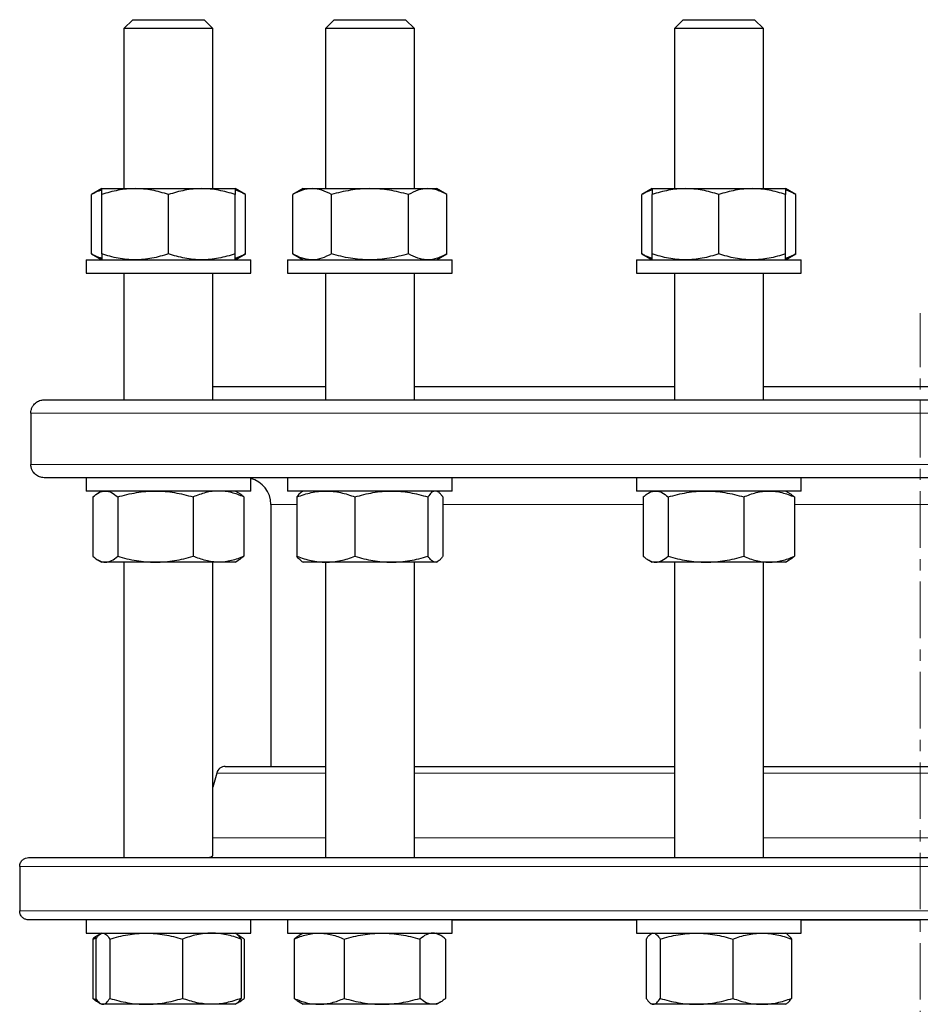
# Model space of a CAD drawing. Header units: millimetres. Extents: x 162 to 1075, y 75 to 934.
# Tile 2 of 9: x 178 to 381, y 213 to 435. Entities that reach past the tile are written whole.
import ezdxf

# ---------------------------------------------------------------- set-up
doc = ezdxf.new("R2010")
doc.units = ezdxf.units.MM
doc.linetypes.add('CENTERX2', pattern=[20.32, 12.7, -2.54, 2.54, -2.54])
doc.layers.add('FORMAT', color=7, linetype='Continuous')

msp = doc.modelspace()

# ---------------------------------------------------------------- linework, layer by layer
at = {"color": 7, "linetype": 'Continuous', "lineweight": 25}
for p, q in [((203.81, 434.83), (201.81, 432.83)), ((203.81, 434.83), (219.81, 434.83)), ((221.81, 432.83), (219.81, 434.83)), ((249.11, 434.83), (247.11, 432.83)), ((249.11, 434.83), (249.22, 434.83)), ((249.22, 434.83), (265.11, 434.83)), ((267.11, 432.83), (265.11, 434.83)), ((327.56, 434.83), (325.56, 432.83)), ((327.56, 434.83), (329.39, 434.83)), ((329.39, 434.83), (343.56, 434.83)), ((345.56, 432.83), (343.56, 434.83)), ((201.81, 432.83), (201.81, 396.83)), ((221.81, 432.83), (201.81, 432.83)), ((221.81, 396.83), (221.81, 432.83)), ((247.11, 432.83), (247.11, 396.83)), ((247.24, 432.83), (247.11, 432.83)), ((267.11, 432.83), (247.24, 432.83)), ((267.11, 396.83), (267.11, 432.83)), ((325.56, 432.83), (325.56, 396.83)), ((327.84, 432.83), (325.56, 432.83)), ((345.56, 432.83), (327.84, 432.83)), ((345.56, 396.83), (345.56, 432.83)), ((196.81, 396.83), (194.49, 395.49)), ((196.81, 396.83), (204.31, 396.83)), ((204.31, 396.83), (219.31, 396.83)), ((219.31, 396.83), (226.81, 396.83)), ((229.13, 395.49), (226.81, 396.83)), ((242.11, 396.83), (239.79, 395.49)), ((242.11, 396.83), (244.12, 396.83)), ((244.12, 396.83), (257.11, 396.83)), ((257.11, 396.83), (270.1, 396.83)), ((270.1, 396.83), (272.11, 396.83)), ((274.43, 395.49), (272.11, 396.83)), ((320.56, 396.83), (318.24, 395.49)), ((320.56, 396.83), (328.06, 396.83)), ((328.06, 396.83), (343.06, 396.83)), ((343.06, 396.83), (350.56, 396.83)), ((352.88, 395.49), (350.56, 396.83)), ((194.49, 382.17), (194.49, 395.49)), ((196.81, 382.17), (196.81, 395.49)), ((211.81, 382.17), (211.81, 395.49)), ((226.81, 382.17), (226.81, 395.49)), ((229.13, 382.17), (229.13, 395.49)), ((239.79, 382.17), (239.79, 395.49)), ((248.45, 382.17), (248.45, 395.49)), ((265.77, 382.17), (265.77, 395.49)), ((274.43, 382.17), (274.43, 395.49)), ((318.24, 382.17), (318.24, 395.49)), ((320.56, 382.17), (320.56, 395.49)), ((335.56, 382.17), (335.56, 395.49)), ((350.56, 382.17), (350.56, 395.49)), ((352.88, 382.17), (352.88, 395.49)), ((194.49, 382.17), (196.81, 380.83)), ((226.81, 380.83), (229.13, 382.17)), ((239.79, 382.17), (242.11, 380.83)), ((272.11, 380.83), (274.43, 382.17)), ((318.24, 382.17), (320.56, 380.83)), ((350.56, 380.83), (352.88, 382.17)), ((193.31, 380.83), (193.31, 377.83)), ((193.31, 380.83), (225.08, 380.83)), ((225.08, 380.83), (230.31, 380.83)), ((230.31, 377.83), (230.31, 380.83)), ((238.61, 380.83), (238.61, 377.83)), ((238.61, 380.83), (275.04, 380.83)), ((275.04, 380.83), (275.61, 380.83)), ((275.61, 377.83), (275.61, 380.83)), ((317.06, 380.83), (317.06, 377.83)), ((317.06, 380.83), (354.06, 380.83)), ((354.06, 377.83), (354.06, 380.83)), ((193.31, 377.83), (225.08, 377.83)), ((201.81, 377.83), (201.81, 349.33)), ((221.81, 349.33), (221.81, 377.83)), ((225.08, 377.83), (230.31, 377.83)), ((238.61, 377.83), (275.04, 377.83)), ((247.11, 377.83), (247.11, 349.33)), ((267.11, 349.33), (267.11, 377.83)), ((275.04, 377.83), (275.61, 377.83)), ((317.06, 377.83), (354.06, 377.83)), ((325.56, 377.83), (325.56, 349.33)), ((345.56, 349.33), (345.56, 377.83)), ((221.81, 352.33), (247.11, 352.33)), ((267.11, 352.33), (325.56, 352.33)), ((345.56, 352.33), (416.14, 352.33)), ((183.85, 349.33), (577.85, 349.33)), ((180.87, 346.33), (180.87, 334.83)), ((577.85, 331.83), (183.85, 331.83)), ((193.31, 331.83), (193.31, 328.83)), ((230.31, 328.83), (230.31, 331.83)), ((238.61, 331.83), (238.61, 328.83)), ((275.61, 328.83), (275.61, 331.83)), ((317.06, 331.83), (317.06, 328.83)), ((354.06, 328.83), (354.06, 331.83)), ((230.31, 328.83), (193.31, 328.83)), ((196.81, 328.83), (195.97, 328.34)), ((227.66, 328.34), (226.81, 328.83)), ((275.61, 328.83), (238.61, 328.83)), ((242.11, 328.83), (241.81, 328.66)), ((272.4, 328.66), (272.11, 328.83)), ((354.06, 328.83), (317.06, 328.83)), ((320.56, 328.83), (319.71, 328.34)), ((351.4, 328.34), (350.56, 328.83)), ((194.82, 327.49), (194.82, 314.17)), ((200.4, 327.49), (200.4, 314.17)), ((217.39, 327.49), (217.39, 314.17)), ((228.8, 327.49), (228.8, 314.17)), ((234.85, 325.83), (234.85, 266.89)), ((240.71, 327.49), (240.71, 314.17)), ((253.74, 327.49), (253.74, 314.17)), ((270.14, 327.49), (270.14, 314.17)), ((273.5, 327.49), (273.5, 314.17)), ((318.57, 327.49), (318.57, 314.17)), ((324.15, 327.49), (324.15, 314.17)), ((341.14, 327.49), (341.14, 314.17)), ((352.55, 327.49), (352.55, 314.17)), ((195.97, 313.32), (196.81, 312.83)), ((197.61, 312.83), (196.81, 312.83)), ((208.9, 312.83), (197.61, 312.83)), ((201.81, 312.83), (201.81, 246.39)), ((223.1, 312.83), (208.9, 312.83)), ((221.81, 246.95), (221.81, 312.83)), ((226.81, 312.83), (223.1, 312.83)), ((226.81, 312.83), (227.66, 313.32)), ((241.81, 313), (242.11, 312.83)), ((247.22, 312.83), (242.11, 312.83)), ((247.11, 312.83), (247.11, 246.39)), ((261.94, 312.83), (247.22, 312.83)), ((271.82, 312.83), (261.94, 312.83)), ((267.11, 246.39), (267.11, 312.83)), ((272.11, 312.83), (271.82, 312.83)), ((272.11, 312.83), (272.4, 313)), ((319.71, 313.32), (320.56, 312.83)), ((321.36, 312.83), (320.56, 312.83)), ((332.64, 312.83), (321.36, 312.83)), ((325.56, 312.83), (325.56, 246.39)), ((346.84, 312.83), (332.64, 312.83)), ((345.56, 246.39), (345.56, 312.83)), ((350.56, 312.83), (346.84, 312.83)), ((350.56, 312.83), (351.4, 313.32)), ((224.59, 266.89), (247.11, 266.89)), ((267.11, 266.89), (325.56, 266.89)), ((345.56, 266.89), (416.14, 266.89)), ((222.66, 265.41), (221.81, 262.25)), ((180.35, 246.39), (581.35, 246.39)), ((178.37, 244.39), (178.37, 234.39)), ((581.35, 232.39), (180.35, 232.39)), ((193.31, 232.39), (193.31, 229.39)), ((230.31, 229.39), (230.31, 232.39)), ((238.61, 232.39), (238.61, 229.39)), ((275.61, 229.39), (275.61, 232.39)), ((317.06, 232.39), (317.06, 229.39)), ((354.06, 229.39), (354.06, 232.39)), ((193.31, 229.39), (210.33, 229.39)), ((196.54, 229.24), (195.89, 228.86)), ((196.81, 229.39), (196.56, 229.25)), ((210.33, 229.39), (230.31, 229.39)), ((227.07, 229.25), (226.81, 229.39)), ((227.74, 228.86), (227.07, 229.25)), ((238.61, 229.39), (265.04, 229.39)), ((242.11, 229.39), (241.18, 228.86)), ((265.04, 229.39), (275.61, 229.39)), ((273.03, 228.86), (272.11, 229.39)), ((317.06, 229.39), (350.78, 229.39)), ((320.56, 229.39), (320.3, 229.24)), ((350.81, 229.24), (350.56, 229.39)), ((350.78, 229.39), (354.06, 229.39)), ((194.78, 228.05), (194.78, 214.73)), ((195.49, 228.05), (195.49, 214.73)), ((198.63, 228.05), (198.63, 214.73)), ((214.95, 228.05), (214.95, 214.73)), ((228.13, 228.05), (228.13, 214.73)), ((228.85, 228.05), (228.85, 214.73)), ((240.07, 228.05), (240.07, 214.73)), ((251.3, 228.05), (251.3, 214.73)), ((268.34, 228.05), (268.34, 214.73)), ((274.14, 228.05), (274.14, 214.73)), ((319.24, 228.05), (319.24, 214.73)), ((322.37, 228.05), (322.37, 214.73)), ((338.69, 228.05), (338.69, 214.73)), ((351.88, 228.05), (351.88, 214.73)), ((195.89, 213.93), (196.54, 213.55)), ((196.56, 213.54), (196.81, 213.39)), ((197.06, 213.39), (196.81, 213.39)), ((206.79, 213.39), (197.06, 213.39)), ((221.54, 213.39), (206.79, 213.39)), ((226.81, 213.39), (221.54, 213.39)), ((226.81, 213.39), (227.07, 213.54)), ((227.07, 213.54), (227.74, 213.93)), ((241.18, 213.92), (242.11, 213.39)), ((245.69, 213.39), (242.11, 213.39)), ((259.82, 213.39), (245.69, 213.39)), ((271.24, 213.39), (259.82, 213.39)), ((272.11, 213.39), (271.24, 213.39)), ((272.11, 213.39), (273.03, 213.93)), ((320.3, 213.54), (320.56, 213.39)), ((320.8, 213.39), (320.56, 213.39)), ((330.53, 213.39), (320.8, 213.39)), ((345.28, 213.39), (330.53, 213.39)), ((350.56, 213.39), (345.28, 213.39)), ((350.56, 213.39), (350.81, 213.54))]:
    msp.add_line(p, q, dxfattribs=at)
at = {"color": 8, "linetype": 'Continuous', "lineweight": 18}
for p, q in [((580.83, 346.33), (180.87, 346.33)), ((180.87, 334.83), (580.83, 334.83)), ((240.71, 325.83), (234.85, 325.83)), ((318.57, 325.83), (273.5, 325.83)), ((409.75, 325.83), (352.55, 325.83)), ((247.11, 265.41), (222.66, 265.41)), ((325.56, 265.41), (267.11, 265.41)), ((416.14, 265.41), (345.56, 265.41)), ((221.81, 250.84), (247.11, 250.84)), ((267.11, 250.84), (325.56, 250.84)), ((345.56, 250.84), (416.14, 250.84)), ((583.33, 244.39), (178.37, 244.39)), ((178.37, 234.39), (583.33, 234.39)), ((317.06, 232.33), (275.61, 232.33)), ((380.85, 232.33), (354.06, 232.33))]:
    msp.add_line(p, q, dxfattribs=at)
at = {"color": 7, "linetype": 'Continuous', "lineweight": 25}
for centre, radius, start, end in [((228.85, 325.83), 6, 0, 75.8873), ((224.59, 264.89), 2, 90, 165)]:
    msp.add_arc(centre, radius, start, end, dxfattribs=at)
for points, knots in [([(196.81, 396.52), (196.71, 396.49), (196.38, 396.39), (195.82, 396.17), (195.16, 395.86), (194.71, 395.61), (194.49, 395.49)], [0, 0, 0, 0, 0.132857, 0.421842, 0.710957, 1, 1, 1, 1]), ([(204.31, 396.83), (203.68, 396.83), (203.04, 396.8), (201.77, 396.68), (201.14, 396.58), (199.27, 396.23), (198.04, 395.9), (196.81, 395.49)], [0, 0, 0, 0, 0.25, 0.25, 0.5, 0.5, 1, 1, 1, 1]), ([(196.81, 395.49), (196.81, 395.9), (196.81, 396.24), (196.81, 396.7), (196.81, 396.83), (196.81, 396.83)], [0, 0, 0, 0, 0.5, 0.5, 1, 1, 1, 1]), ([(211.81, 395.49), (210.59, 395.9), (209.35, 396.24), (206.85, 396.7), (205.59, 396.83), (204.31, 396.83)], [0, 0, 0, 0, 0.5, 0.5, 1, 1, 1, 1]), ([(219.31, 396.83), (218.68, 396.83), (218.04, 396.8), (216.77, 396.68), (216.13, 396.58), (214.25, 396.23), (213.03, 395.89), (211.81, 395.49)], [0, 0, 0, 0, 0.25, 0.25, 0.5, 0.5, 1, 1, 1, 1]), ([(226.81, 395.49), (226.2, 395.69), (225.59, 395.88), (224.34, 396.21), (223.72, 396.35), (221.84, 396.7), (220.58, 396.83), (219.31, 396.83)], [0, 0, 0, 0, 0.25, 0.25, 0.5, 0.5, 1, 1, 1, 1]), ([(226.81, 396.83), (226.81, 396.83), (226.81, 396.8), (226.81, 396.68), (226.81, 396.58), (226.81, 396.23), (226.81, 395.9), (226.81, 395.49)], [0, 0, 0, 0, 0.25, 0.25, 0.5, 0.5, 1, 1, 1, 1]), ([(229.13, 395.49), (228.9, 395.62), (228.43, 395.88), (227.73, 396.2), (227.19, 396.42), (226.88, 396.5), (226.81, 396.52)], [0, 0, 0, 0, 0.30517, 0.610427, 0.915525, 1, 1, 1, 1]), ([(244.12, 396.83), (243.75, 396.83), (243.38, 396.8), (242.65, 396.68), (242.29, 396.58), (241.21, 396.23), (240.49, 395.9), (239.79, 395.49)], [0, 0, 0, 0, 0.25, 0.25, 0.5, 0.5, 1, 1, 1, 1]), ([(248.45, 395.49), (247.74, 395.9), (247.02, 396.24), (245.58, 396.7), (244.85, 396.83), (244.12, 396.83)], [0, 0, 0, 0, 0.5, 0.5, 1, 1, 1, 1]), ([(257.11, 396.83), (256.37, 396.83), (255.63, 396.8), (254.17, 396.68), (253.45, 396.58), (251.28, 396.23), (249.86, 395.9), (248.45, 395.49)], [0, 0, 0, 0, 0.25, 0.25, 0.5, 0.5, 1, 1, 1, 1]), ([(265.77, 395.49), (264.35, 395.9), (262.92, 396.24), (260.04, 396.7), (258.58, 396.83), (257.11, 396.83)], [0, 0, 0, 0, 0.5, 0.5, 1, 1, 1, 1]), ([(270.1, 396.83), (269.73, 396.83), (269.36, 396.8), (268.63, 396.68), (268.26, 396.58), (267.18, 396.23), (266.47, 395.89), (265.77, 395.49)], [0, 0, 0, 0, 0.25, 0.25, 0.5, 0.5, 1, 1, 1, 1]), ([(274.43, 395.49), (274.08, 395.69), (273.72, 395.88), (273, 396.21), (272.64, 396.35), (271.56, 396.7), (270.83, 396.83), (270.1, 396.83)], [0, 0, 0, 0, 0.25, 0.25, 0.5, 0.5, 1, 1, 1, 1]), ([(320.56, 396.52), (320.31, 396.44), (319.79, 396.27), (319.02, 395.92), (318.5, 395.63), (318.24, 395.49)], [0, 0, 0, 0, 0.320666, 0.660318, 1, 1, 1, 1]), ([(328.06, 396.83), (327.42, 396.83), (326.78, 396.8), (325.52, 396.68), (324.89, 396.58), (323.01, 396.23), (321.78, 395.9), (320.56, 395.49)], [0, 0, 0, 0, 0.25, 0.25, 0.5, 0.5, 1, 1, 1, 1]), ([(320.56, 396.83), (320.56, 396.83), (320.56, 396.8), (320.56, 396.68), (320.56, 396.58), (320.56, 396.23), (320.56, 395.89), (320.56, 395.49)], [0, 0, 0, 0, 0.25, 0.25, 0.5, 0.5, 1, 1, 1, 1]), ([(335.56, 395.49), (334.33, 395.9), (333.09, 396.24), (330.6, 396.7), (329.33, 396.83), (328.06, 396.83)], [0, 0, 0, 0, 0.5, 0.5, 1, 1, 1, 1]), ([(343.06, 396.83), (342.42, 396.83), (341.78, 396.8), (340.52, 396.68), (339.89, 396.58), (338.01, 396.23), (336.78, 395.9), (335.56, 395.49)], [0, 0, 0, 0, 0.25, 0.25, 0.5, 0.5, 1, 1, 1, 1]), ([(350.56, 395.49), (349.33, 395.9), (348.09, 396.24), (345.6, 396.7), (344.33, 396.83), (343.06, 396.83)], [0, 0, 0, 0, 0.5, 0.5, 1, 1, 1, 1]), ([(350.56, 396.83), (350.56, 396.83), (350.56, 396.8), (350.56, 396.68), (350.56, 396.58), (350.56, 396.23), (350.56, 395.89), (350.56, 395.49)], [0, 0, 0, 0, 0.25, 0.25, 0.5, 0.5, 1, 1, 1, 1]), ([(352.88, 395.49), (352.64, 395.62), (352.18, 395.88), (351.47, 396.2), (350.93, 396.42), (350.62, 396.5), (350.56, 396.52)], [0, 0, 0, 0, 0.30517, 0.610427, 0.915525, 1, 1, 1, 1]), ([(196.81, 381.14), (196.71, 381.17), (196.38, 381.27), (195.82, 381.49), (195.16, 381.8), (194.71, 382.05), (194.49, 382.17)], [0, 0, 0, 0, 0.132857, 0.421842, 0.710957, 1, 1, 1, 1]), ([(204.31, 380.83), (203.68, 380.83), (203.04, 380.86), (201.77, 380.98), (201.14, 381.07), (199.27, 381.42), (198.04, 381.76), (196.81, 382.17)], [0, 0, 0, 0, 0.25, 0.25, 0.5, 0.5, 1, 1, 1, 1]), ([(196.81, 382.17), (196.81, 381.76), (196.81, 381.42), (196.81, 380.96), (196.81, 380.83), (196.81, 380.83)], [0, 0, 0, 0, 0.5, 0.5, 1, 1, 1, 1]), ([(211.81, 382.17), (210.59, 381.76), (209.35, 381.42), (206.85, 380.96), (205.59, 380.83), (204.31, 380.83)], [0, 0, 0, 0, 0.5, 0.5, 1, 1, 1, 1]), ([(219.31, 380.83), (218.68, 380.83), (218.04, 380.86), (216.77, 380.98), (216.13, 381.08), (214.25, 381.43), (213.03, 381.77), (211.81, 382.17)], [0, 0, 0, 0, 0.25, 0.25, 0.5, 0.5, 1, 1, 1, 1]), ([(226.81, 382.17), (226.2, 381.97), (225.59, 381.78), (224.34, 381.45), (223.72, 381.31), (221.84, 380.96), (220.58, 380.83), (219.31, 380.83)], [0, 0, 0, 0, 0.25, 0.25, 0.5, 0.5, 1, 1, 1, 1]), ([(226.81, 380.83), (226.81, 380.83), (226.81, 380.86), (226.81, 380.98), (226.81, 381.07), (226.81, 381.42), (226.81, 381.76), (226.81, 382.17)], [0, 0, 0, 0, 0.25, 0.25, 0.5, 0.5, 1, 1, 1, 1]), ([(229.13, 382.17), (228.9, 382.04), (228.43, 381.78), (227.73, 381.46), (227.19, 381.24), (226.88, 381.16), (226.81, 381.14)], [0, 0, 0, 0, 0.30517, 0.610427, 0.915525, 1, 1, 1, 1]), ([(244.12, 380.83), (243.75, 380.83), (243.38, 380.86), (242.65, 380.98), (242.29, 381.07), (241.21, 381.42), (240.49, 381.76), (239.79, 382.17)], [0, 0, 0, 0, 0.25, 0.25, 0.5, 0.5, 1, 1, 1, 1]), ([(248.45, 382.17), (247.74, 381.76), (247.02, 381.42), (245.58, 380.96), (244.85, 380.83), (244.12, 380.83)], [0, 0, 0, 0, 0.5, 0.5, 1, 1, 1, 1]), ([(257.11, 380.83), (256.37, 380.83), (255.63, 380.86), (254.17, 380.98), (253.45, 381.07), (251.28, 381.42), (249.86, 381.76), (248.45, 382.17)], [0, 0, 0, 0, 0.25, 0.25, 0.5, 0.5, 1, 1, 1, 1]), ([(265.77, 382.17), (264.35, 381.76), (262.92, 381.42), (260.04, 380.96), (258.58, 380.83), (257.11, 380.83)], [0, 0, 0, 0, 0.5, 0.5, 1, 1, 1, 1]), ([(270.1, 380.83), (269.73, 380.83), (269.36, 380.86), (268.63, 380.98), (268.26, 381.08), (267.18, 381.43), (266.47, 381.77), (265.77, 382.17)], [0, 0, 0, 0, 0.25, 0.25, 0.5, 0.5, 1, 1, 1, 1]), ([(274.43, 382.17), (274.08, 381.97), (273.72, 381.78), (273, 381.45), (272.64, 381.31), (271.56, 380.96), (270.83, 380.83), (270.1, 380.83)], [0, 0, 0, 0, 0.25, 0.25, 0.5, 0.5, 1, 1, 1, 1]), ([(320.56, 381.14), (320.31, 381.22), (319.79, 381.39), (319.02, 381.74), (318.5, 382.03), (318.24, 382.17)], [0, 0, 0, 0, 0.3206659, 0.6603178, 1, 1, 1, 1]), ([(328.06, 380.83), (327.42, 380.83), (326.78, 380.86), (325.52, 380.98), (324.89, 381.07), (323.01, 381.42), (321.78, 381.76), (320.56, 382.17)], [0, 0, 0, 0, 0.25, 0.25, 0.5, 0.5, 1, 1, 1, 1]), ([(320.56, 380.83), (320.56, 380.83), (320.56, 380.86), (320.56, 380.98), (320.56, 381.08), (320.56, 381.43), (320.56, 381.77), (320.56, 382.17)], [0, 0, 0, 0, 0.25, 0.25, 0.5, 0.5, 1, 1, 1, 1]), ([(335.56, 382.17), (334.33, 381.76), (333.09, 381.42), (330.6, 380.96), (329.33, 380.83), (328.06, 380.83)], [0, 0, 0, 0, 0.5, 0.5, 1, 1, 1, 1]), ([(343.06, 380.83), (342.42, 380.83), (341.78, 380.86), (340.52, 380.98), (339.89, 381.07), (338.01, 381.42), (336.78, 381.76), (335.56, 382.17)], [0, 0, 0, 0, 0.25, 0.25, 0.5, 0.5, 1, 1, 1, 1]), ([(350.56, 382.17), (349.33, 381.76), (348.09, 381.42), (345.6, 380.96), (344.33, 380.83), (343.06, 380.83)], [0, 0, 0, 0, 0.5, 0.5, 1, 1, 1, 1]), ([(350.56, 380.83), (350.56, 380.83), (350.56, 380.86), (350.56, 380.98), (350.56, 381.08), (350.56, 381.43), (350.56, 381.77), (350.56, 382.17)], [0, 0, 0, 0, 0.25, 0.25, 0.5, 0.5, 1, 1, 1, 1]), ([(352.88, 382.17), (352.64, 382.04), (352.18, 381.78), (351.47, 381.46), (350.93, 381.24), (350.62, 381.16), (350.56, 381.14)], [0, 0, 0, 0, 0.30517, 0.610427, 0.915525, 1, 1, 1, 1]), ([(180.87, 346.33), (180.87, 346.57), (180.9, 346.8), (181.01, 347.26), (181.09, 347.47), (181.28, 347.86), (181.39, 348.04), (181.64, 348.36), (181.78, 348.5), (182.21, 348.87), (182.52, 349.04), (183.18, 349.27), (183.51, 349.33), (183.85, 349.33)], [0, 0, 0, 0, 0.125, 0.125, 0.25, 0.25, 0.375, 0.375, 0.5, 0.5, 0.75, 0.75, 1, 1, 1, 1]), ([(183.85, 331.83), (183.51, 331.83), (183.18, 331.89), (182.69, 332.06), (182.53, 332.13), (182.22, 332.31), (182.07, 332.41), (181.78, 332.66), (181.65, 332.8), (181.39, 333.12), (181.28, 333.29), (181.09, 333.69), (181.01, 333.9), (180.93, 334.24), (180.91, 334.35), (180.88, 334.59), (180.87, 334.71), (180.87, 334.83)], [0, 0, 0, 0, 0.25, 0.25, 0.375, 0.375, 0.5, 0.5, 0.625, 0.625, 0.75, 0.75, 0.875, 0.875, 0.9375, 0.9375, 1, 1, 1, 1]), ([(194.82, 327.49), (195.28, 327.9), (195.74, 328.24), (196.67, 328.7), (197.14, 328.83), (197.61, 328.83)], [0, 0, 0, 0, 0.5, 0.5, 1, 1, 1, 1]), ([(197.61, 328.83), (197.85, 328.83), (198.09, 328.8), (198.56, 328.68), (198.79, 328.58), (199.49, 328.23), (199.95, 327.9), (200.4, 327.49)], [0, 0, 0, 0, 0.25, 0.25, 0.5, 0.5, 1, 1, 1, 1]), ([(200.4, 327.49), (201.79, 327.9), (203.19, 328.24), (206.02, 328.7), (207.45, 328.83), (208.9, 328.83)], [0, 0, 0, 0, 0.5, 0.5, 1, 1, 1, 1]), ([(208.9, 328.83), (209.62, 328.83), (210.34, 328.8), (211.77, 328.68), (212.49, 328.58), (214.61, 328.23), (216.01, 327.9), (217.39, 327.49)], [0, 0, 0, 0, 0.25, 0.25, 0.5, 0.5, 1, 1, 1, 1]), ([(223.1, 328.83), (222.62, 328.83), (222.13, 328.8), (221.16, 328.68), (220.68, 328.58), (219.25, 328.23), (218.31, 327.89), (217.39, 327.49)], [0, 0, 0, 0, 0.25, 0.25, 0.5, 0.5, 1, 1, 1, 1]), ([(228.8, 327.49), (228.34, 327.69), (227.87, 327.88), (226.92, 328.21), (226.45, 328.35), (225.02, 328.7), (224.06, 328.83), (223.1, 328.83)], [0, 0, 0, 0, 0.25, 0.25, 0.5, 0.5, 1, 1, 1, 1]), ([(228.8, 327.49), (228.65, 327.62), (228.35, 327.88), (227.97, 328.16), (227.74, 328.29), (227.66, 328.33)], [0, 0, 0, 0, 0.396915, 0.793942, 1, 1, 1, 1]), ([(240.71, 327.49), (241.77, 327.9), (242.85, 328.24), (245.02, 328.7), (246.11, 328.83), (247.22, 328.83)], [0, 0, 0, 0, 0.5, 0.5, 1, 1, 1, 1]), ([(241.81, 328.65), (241.75, 328.62), (241.59, 328.52), (241.32, 328.27), (241.01, 327.92), (240.81, 327.63), (240.71, 327.49)], [0, 0, 0, 0, 0.168542, 0.443883, 0.721929, 1, 1, 1, 1]), ([(247.22, 328.83), (247.78, 328.83), (248.33, 328.8), (249.43, 328.68), (249.98, 328.58), (251.6, 328.23), (252.68, 327.9), (253.74, 327.49)], [0, 0, 0, 0, 0.25, 0.25, 0.5, 0.5, 1, 1, 1, 1]), ([(253.74, 327.49), (255.08, 327.9), (256.43, 328.24), (259.16, 328.7), (260.54, 328.83), (261.94, 328.83)], [0, 0, 0, 0, 0.5, 0.5, 1, 1, 1, 1]), ([(261.94, 328.83), (262.63, 328.83), (263.33, 328.8), (264.72, 328.68), (265.4, 328.58), (267.45, 328.23), (268.8, 327.9), (270.14, 327.49)], [0, 0, 0, 0, 0.25, 0.25, 0.5, 0.5, 1, 1, 1, 1]), ([(271.82, 328.83), (271.68, 328.83), (271.54, 328.8), (271.25, 328.68), (271.11, 328.58), (270.68, 328.23), (270.41, 327.89), (270.14, 327.49)], [0, 0, 0, 0, 0.25, 0.25, 0.5, 0.5, 1, 1, 1, 1]), ([(273.5, 327.49), (273.37, 327.69), (273.23, 327.88), (272.95, 328.21), (272.81, 328.35), (272.39, 328.7), (272.1, 328.83), (271.82, 328.83)], [0, 0, 0, 0, 0.25, 0.25, 0.5, 0.5, 1, 1, 1, 1]), ([(318.57, 327.49), (318.79, 327.69), (319.02, 327.88), (319.49, 328.21), (319.72, 328.35), (320.42, 328.7), (320.88, 328.83), (321.36, 328.83)], [0, 0, 0, 0, 0.25, 0.25, 0.5, 0.5, 1, 1, 1, 1]), ([(321.36, 328.83), (321.59, 328.83), (321.83, 328.8), (322.3, 328.68), (322.54, 328.58), (323.24, 328.23), (323.69, 327.89), (324.15, 327.49)], [0, 0, 0, 0, 0.25, 0.25, 0.5, 0.5, 1, 1, 1, 1]), ([(324.15, 327.49), (325.54, 327.9), (326.94, 328.24), (329.76, 328.7), (331.19, 328.83), (332.64, 328.83)], [0, 0, 0, 0, 0.5, 0.5, 1, 1, 1, 1]), ([(332.64, 328.83), (333.36, 328.83), (334.09, 328.8), (335.52, 328.68), (336.23, 328.58), (338.35, 328.23), (339.75, 327.9), (341.14, 327.49)], [0, 0, 0, 0, 0.25, 0.25, 0.5, 0.5, 1, 1, 1, 1]), ([(341.14, 327.49), (342.07, 327.9), (343.01, 328.24), (344.91, 328.7), (345.87, 328.83), (346.84, 328.83)], [0, 0, 0, 0, 0.5, 0.5, 1, 1, 1, 1]), ([(346.84, 328.83), (347.33, 328.83), (347.81, 328.8), (348.77, 328.68), (349.25, 328.58), (350.68, 328.23), (351.62, 327.9), (352.55, 327.49)], [0, 0, 0, 0, 0.25, 0.25, 0.5, 0.5, 1, 1, 1, 1]), ([(351.4, 328.33), (351.45, 328.31), (351.66, 328.2), (352.05, 327.92), (352.38, 327.63), (352.55, 327.49)], [0, 0, 0, 0, 0.116304, 0.558133, 1, 1, 1, 1]), ([(194.82, 314.17), (195.28, 313.76), (195.74, 313.42), (196.67, 312.96), (197.14, 312.83), (197.61, 312.83)], [0, 0, 0, 0, 0.5, 0.5, 1, 1, 1, 1]), ([(197.61, 312.83), (197.85, 312.83), (198.09, 312.86), (198.56, 312.98), (198.79, 313.07), (199.49, 313.42), (199.95, 313.76), (200.4, 314.17)], [0, 0, 0, 0, 0.25, 0.25, 0.5, 0.5, 1, 1, 1, 1]), ([(200.4, 314.17), (201.79, 313.76), (203.19, 313.42), (206.02, 312.96), (207.45, 312.83), (208.9, 312.83)], [0, 0, 0, 0, 0.5, 0.5, 1, 1, 1, 1]), ([(208.9, 312.83), (209.62, 312.83), (210.34, 312.86), (211.77, 312.98), (212.49, 313.07), (214.61, 313.42), (216.01, 313.76), (217.39, 314.17)], [0, 0, 0, 0, 0.25, 0.25, 0.5, 0.5, 1, 1, 1, 1]), ([(223.1, 312.83), (222.62, 312.83), (222.13, 312.86), (221.16, 312.98), (220.68, 313.08), (219.25, 313.43), (218.31, 313.77), (217.39, 314.17)], [0, 0, 0, 0, 0.25, 0.25, 0.5, 0.5, 1, 1, 1, 1]), ([(228.8, 314.17), (228.34, 313.97), (227.87, 313.78), (226.92, 313.45), (226.45, 313.31), (225.02, 312.96), (224.06, 312.83), (223.1, 312.83)], [0, 0, 0, 0, 0.25, 0.25, 0.5, 0.5, 1, 1, 1, 1]), ([(228.8, 314.17), (228.65, 314.04), (228.35, 313.78), (227.97, 313.5), (227.74, 313.37), (227.66, 313.33)], [0, 0, 0, 0, 0.396915, 0.793942, 1, 1, 1, 1]), ([(240.71, 314.17), (241.77, 313.76), (242.85, 313.42), (245.02, 312.96), (246.11, 312.83), (247.22, 312.83)], [0, 0, 0, 0, 0.5, 0.5, 1, 1, 1, 1]), ([(241.81, 313.01), (241.75, 313.04), (241.59, 313.14), (241.32, 313.39), (241.01, 313.74), (240.81, 314.03), (240.71, 314.17)], [0, 0, 0, 0, 0.168542, 0.443883, 0.721929, 1, 1, 1, 1]), ([(247.22, 312.83), (247.78, 312.83), (248.33, 312.86), (249.43, 312.98), (249.98, 313.07), (251.6, 313.42), (252.68, 313.76), (253.74, 314.17)], [0, 0, 0, 0, 0.25, 0.25, 0.5, 0.5, 1, 1, 1, 1]), ([(253.74, 314.17), (255.08, 313.76), (256.43, 313.42), (259.16, 312.96), (260.54, 312.83), (261.94, 312.83)], [0, 0, 0, 0, 0.5, 0.5, 1, 1, 1, 1]), ([(261.94, 312.83), (262.63, 312.83), (263.33, 312.86), (264.72, 312.98), (265.4, 313.07), (267.45, 313.42), (268.8, 313.76), (270.14, 314.17)], [0, 0, 0, 0, 0.25, 0.25, 0.5, 0.5, 1, 1, 1, 1]), ([(271.82, 312.83), (271.68, 312.83), (271.54, 312.86), (271.25, 312.98), (271.11, 313.08), (270.68, 313.43), (270.41, 313.77), (270.14, 314.17)], [0, 0, 0, 0, 0.25, 0.25, 0.5, 0.5, 1, 1, 1, 1]), ([(273.5, 314.17), (273.37, 313.97), (273.23, 313.78), (272.95, 313.45), (272.81, 313.31), (272.39, 312.96), (272.1, 312.83), (271.82, 312.83)], [0, 0, 0, 0, 0.25, 0.25, 0.5, 0.5, 1, 1, 1, 1]), ([(318.57, 314.17), (318.79, 313.97), (319.02, 313.78), (319.49, 313.45), (319.72, 313.31), (320.42, 312.96), (320.88, 312.83), (321.36, 312.83)], [0, 0, 0, 0, 0.25, 0.25, 0.5, 0.5, 1, 1, 1, 1]), ([(321.36, 312.83), (321.59, 312.83), (321.83, 312.86), (322.3, 312.98), (322.54, 313.08), (323.24, 313.43), (323.69, 313.77), (324.15, 314.17)], [0, 0, 0, 0, 0.25, 0.25, 0.5, 0.5, 1, 1, 1, 1]), ([(324.15, 314.17), (325.54, 313.76), (326.94, 313.42), (329.76, 312.96), (331.19, 312.83), (332.64, 312.83)], [0, 0, 0, 0, 0.5, 0.5, 1, 1, 1, 1]), ([(332.64, 312.83), (333.36, 312.83), (334.09, 312.86), (335.52, 312.98), (336.23, 313.07), (338.35, 313.42), (339.75, 313.76), (341.14, 314.17)], [0, 0, 0, 0, 0.25, 0.25, 0.5, 0.5, 1, 1, 1, 1]), ([(341.14, 314.17), (342.07, 313.76), (343.01, 313.42), (344.91, 312.96), (345.87, 312.83), (346.84, 312.83)], [0, 0, 0, 0, 0.5, 0.5, 1, 1, 1, 1]), ([(346.84, 312.83), (347.33, 312.83), (347.81, 312.86), (348.77, 312.98), (349.25, 313.07), (350.68, 313.42), (351.62, 313.76), (352.55, 314.17)], [0, 0, 0, 0, 0.25, 0.25, 0.5, 0.5, 1, 1, 1, 1]), ([(351.4, 313.33), (351.45, 313.35), (351.66, 313.46), (352.05, 313.74), (352.38, 314.03), (352.55, 314.17)], [0, 0, 0, 0, 0.116304, 0.558133, 1, 1, 1, 1]), ([(178.37, 244.39), (178.37, 244.55), (178.39, 244.71), (178.46, 245.01), (178.51, 245.15), (178.64, 245.41), (178.72, 245.53), (178.89, 245.74), (178.98, 245.84), (179.27, 246.08), (179.47, 246.2), (179.91, 246.36), (180.13, 246.39), (180.35, 246.39)], [0, 0, 0, 0, 0.125, 0.125, 0.25, 0.25, 0.375, 0.375, 0.5, 0.5, 0.75, 0.75, 1, 1, 1, 1]), ([(220.6, 246.39), (220.73, 246.4), (220.99, 246.41), (221.3, 246.49), (221.53, 246.6), (221.7, 246.72), (221.8, 246.85), (221.81, 246.92), (221.81, 246.95)], [0, 0, 0, 0, 0.171128, 0.344114, 0.510979, 0.677864, 0.849508, 1, 1, 1, 1]), ([(180.35, 232.39), (180.24, 232.39), (180.13, 232.4), (179.91, 232.44), (179.8, 232.47), (179.47, 232.58), (179.27, 232.7), (178.98, 232.95), (178.89, 233.04), (178.72, 233.25), (178.64, 233.37), (178.52, 233.63), (178.46, 233.77), (178.39, 234.07), (178.37, 234.23), (178.37, 234.39)], [0, 0, 0, 0, 0.125, 0.125, 0.25, 0.25, 0.5, 0.5, 0.625, 0.625, 0.75, 0.75, 0.875, 0.875, 1, 1, 1, 1]), ([(195.89, 228.85), (195.82, 228.81), (195.59, 228.69), (195.22, 228.42), (194.93, 228.18), (194.78, 228.05)], [0, 0, 0, 0, 0.196204, 0.598153, 1, 1, 1, 1]), ([(194.78, 228.05), (195.08, 228.19), (195.41, 228.33), (195.74, 228.45), (195.77, 228.46)], [0, 0, 0, 0, 0.9160322, 1, 1, 1, 1]), ([(195.49, 228.05), (195.75, 228.46), (196.01, 228.8), (196.53, 229.26), (196.79, 229.39), (197.06, 229.39)], [0, 0, 0, 0, 0.5, 0.5, 1, 1, 1, 1]), ([(197.06, 229.39), (197.19, 229.39), (197.33, 229.36), (197.59, 229.24), (197.72, 229.15), (198.11, 228.8), (198.37, 228.46), (198.63, 228.05)], [0, 0, 0, 0, 0.25, 0.25, 0.5, 0.5, 1, 1, 1, 1]), ([(198.63, 228.05), (199.96, 228.46), (201.31, 228.8), (204.02, 229.26), (205.4, 229.39), (206.79, 229.39)], [0, 0, 0, 0, 0.5, 0.5, 1, 1, 1, 1]), ([(206.79, 229.39), (207.48, 229.39), (208.17, 229.36), (209.55, 229.24), (210.23, 229.15), (212.27, 228.8), (213.61, 228.46), (214.95, 228.05)], [0, 0, 0, 0, 0.25, 0.25, 0.5, 0.5, 1, 1, 1, 1]), ([(221.54, 229.39), (220.98, 229.39), (220.42, 229.36), (219.3, 229.24), (218.74, 229.15), (217.09, 228.79), (216.01, 228.46), (214.95, 228.05)], [0, 0, 0, 0, 0.25, 0.25, 0.5, 0.5, 1, 1, 1, 1]), ([(228.13, 228.05), (227.6, 228.26), (227.06, 228.44), (225.96, 228.77), (225.41, 228.92), (223.76, 229.27), (222.65, 229.39), (221.54, 229.39)], [0, 0, 0, 0, 0.25, 0.25, 0.5, 0.5, 1, 1, 1, 1]), ([(228.13, 228.05), (228.05, 228.18), (227.88, 228.44), (227.62, 228.77), (227.36, 229.03), (227.18, 229.19), (227.08, 229.24), (227.06, 229.24)], [0, 0, 0, 0, 0.2408188, 0.4817059, 0.7224674, 0.9677758, 1, 1, 1, 1]), ([(227.29, 229.08), (227.36, 229.05), (227.59, 228.96), (227.96, 228.73), (228.4, 228.42), (228.7, 228.18), (228.85, 228.05)], [0, 0, 0, 0, 0.132367, 0.421515, 0.710794, 1, 1, 1, 1]), ([(240.07, 228.05), (240.99, 228.46), (241.92, 228.8), (243.79, 229.26), (244.73, 229.39), (245.69, 229.39)], [0, 0, 0, 0, 0.5, 0.5, 1, 1, 1, 1]), ([(241.19, 228.86), (241.17, 228.85), (240.97, 228.74), (240.59, 228.48), (240.25, 228.19), (240.07, 228.05)], [0, 0, 0, 0, 0.055534, 0.527746, 1, 1, 1, 1]), ([(245.69, 229.39), (246.16, 229.39), (246.64, 229.36), (247.59, 229.24), (248.06, 229.15), (249.46, 228.8), (250.39, 228.46), (251.3, 228.05)], [0, 0, 0, 0, 0.25, 0.25, 0.5, 0.5, 1, 1, 1, 1]), ([(251.3, 228.05), (252.7, 228.46), (254.1, 228.8), (256.94, 229.26), (258.37, 229.39), (259.82, 229.39)], [0, 0, 0, 0, 0.5, 0.5, 1, 1, 1, 1]), ([(259.82, 229.39), (260.54, 229.39), (261.27, 229.36), (262.71, 229.24), (263.42, 229.15), (265.55, 228.8), (266.95, 228.46), (268.34, 228.05)], [0, 0, 0, 0, 0.25, 0.25, 0.5, 0.5, 1, 1, 1, 1]), ([(271.24, 229.39), (270.99, 229.39), (270.75, 229.36), (270.25, 229.24), (270.01, 229.15), (269.28, 228.79), (268.81, 228.46), (268.34, 228.05)], [0, 0, 0, 0, 0.25, 0.25, 0.5, 0.5, 1, 1, 1, 1]), ([(274.14, 228.05), (273.91, 228.26), (273.67, 228.44), (273.19, 228.77), (272.94, 228.92), (272.22, 229.27), (271.73, 229.39), (271.24, 229.39)], [0, 0, 0, 0, 0.25, 0.25, 0.5, 0.5, 1, 1, 1, 1]), ([(319.24, 228.05), (319.37, 228.26), (319.49, 228.44), (319.75, 228.77), (319.88, 228.92), (320.28, 229.27), (320.54, 229.39), (320.8, 229.39)], [0, 0, 0, 0, 0.25, 0.25, 0.5, 0.5, 1, 1, 1, 1]), ([(320.8, 229.39), (320.94, 229.39), (321.07, 229.36), (321.34, 229.24), (321.47, 229.15), (321.86, 228.79), (322.12, 228.46), (322.37, 228.05)], [0, 0, 0, 0, 0.25, 0.25, 0.5, 0.5, 1, 1, 1, 1]), ([(322.37, 228.05), (323.71, 228.46), (325.05, 228.8), (327.77, 229.26), (329.14, 229.39), (330.53, 229.39)], [0, 0, 0, 0, 0.5, 0.5, 1, 1, 1, 1]), ([(330.53, 229.39), (331.22, 229.39), (331.92, 229.36), (333.29, 229.24), (333.98, 229.15), (336.02, 228.8), (337.36, 228.46), (338.69, 228.05)], [0, 0, 0, 0, 0.25, 0.25, 0.5, 0.5, 1, 1, 1, 1]), ([(338.69, 228.05), (339.77, 228.46), (340.85, 228.8), (343.05, 229.26), (344.16, 229.39), (345.28, 229.39)], [0, 0, 0, 0, 0.5, 0.5, 1, 1, 1, 1]), ([(345.28, 229.39), (345.84, 229.39), (346.4, 229.36), (347.52, 229.24), (348.07, 229.15), (349.72, 228.8), (350.8, 228.46), (351.88, 228.05)], [0, 0, 0, 0, 0.25, 0.25, 0.5, 0.5, 1, 1, 1, 1]), ([(350.81, 229.24), (350.88, 229.2), (351.05, 229.09), (351.31, 228.83), (351.59, 228.49), (351.78, 228.2), (351.88, 228.05)], [0, 0, 0, 0, 0.198328, 0.463805, 0.731891, 1, 1, 1, 1]), ([(194.78, 214.73), (195.08, 214.6), (195.41, 214.45), (195.74, 214.33), (195.77, 214.32)], [0, 0, 0, 0, 0.916032, 1, 1, 1, 1]), ([(195.89, 213.93), (195.82, 213.97), (195.59, 214.1), (195.22, 214.36), (194.93, 214.61), (194.78, 214.73)], [0, 0, 0, 0, 0.196204, 0.598153, 1, 1, 1, 1]), ([(195.49, 214.73), (195.75, 214.32), (196.01, 213.99), (196.53, 213.52), (196.79, 213.39), (197.06, 213.39)], [0, 0, 0, 0, 0.5, 0.5, 1, 1, 1, 1]), ([(197.06, 213.39), (197.19, 213.39), (197.33, 213.42), (197.59, 213.55), (197.72, 213.64), (198.11, 213.99), (198.37, 214.32), (198.63, 214.73)], [0, 0, 0, 0, 0.25, 0.25, 0.5, 0.5, 1, 1, 1, 1]), ([(198.63, 214.73), (199.96, 214.32), (201.31, 213.99), (204.02, 213.52), (205.4, 213.39), (206.79, 213.39)], [0, 0, 0, 0, 0.5, 0.5, 1, 1, 1, 1]), ([(206.79, 213.39), (207.48, 213.39), (208.17, 213.42), (209.55, 213.55), (210.23, 213.64), (212.27, 213.99), (213.61, 214.32), (214.95, 214.73)], [0, 0, 0, 0, 0.25, 0.25, 0.5, 0.5, 1, 1, 1, 1]), ([(221.54, 213.39), (220.98, 213.39), (220.42, 213.42), (219.3, 213.55), (218.74, 213.64), (217.09, 213.99), (216.01, 214.33), (214.95, 214.73)], [0, 0, 0, 0, 0.25, 0.25, 0.5, 0.5, 1, 1, 1, 1]), ([(228.13, 214.73), (227.6, 214.53), (227.06, 214.34), (225.96, 214.01), (225.41, 213.87), (223.76, 213.52), (222.65, 213.39), (221.54, 213.39)], [0, 0, 0, 0, 0.25, 0.25, 0.5, 0.5, 1, 1, 1, 1]), ([(228.13, 214.73), (228.05, 214.6), (227.88, 214.34), (227.62, 214.02), (227.36, 213.75), (227.18, 213.59), (227.08, 213.55), (227.06, 213.54)], [0, 0, 0, 0, 0.240819, 0.481706, 0.722467, 0.967776, 1, 1, 1, 1]), ([(227.29, 213.71), (227.36, 213.74), (227.59, 213.83), (227.96, 214.05), (228.4, 214.36), (228.7, 214.61), (228.85, 214.73)], [0, 0, 0, 0, 0.132367, 0.421515, 0.710794, 1, 1, 1, 1]), ([(240.07, 214.73), (240.99, 214.32), (241.92, 213.99), (243.79, 213.52), (244.73, 213.39), (245.69, 213.39)], [0, 0, 0, 0, 0.5, 0.5, 1, 1, 1, 1]), ([(241.19, 213.93), (241.17, 213.94), (240.97, 214.04), (240.59, 214.3), (240.25, 214.59), (240.07, 214.73)], [0, 0, 0, 0, 0.0555335, 0.5277457, 1, 1, 1, 1]), ([(245.69, 213.39), (246.16, 213.39), (246.64, 213.42), (247.59, 213.55), (248.06, 213.64), (249.46, 213.99), (250.39, 214.32), (251.3, 214.73)], [0, 0, 0, 0, 0.25, 0.25, 0.5, 0.5, 1, 1, 1, 1]), ([(251.3, 214.73), (252.7, 214.32), (254.1, 213.99), (256.94, 213.52), (258.37, 213.39), (259.82, 213.39)], [0, 0, 0, 0, 0.5, 0.5, 1, 1, 1, 1]), ([(259.82, 213.39), (260.54, 213.39), (261.27, 213.42), (262.71, 213.55), (263.42, 213.64), (265.55, 213.99), (266.95, 214.32), (268.34, 214.73)], [0, 0, 0, 0, 0.25, 0.25, 0.5, 0.5, 1, 1, 1, 1]), ([(271.24, 213.39), (270.99, 213.39), (270.75, 213.42), (270.25, 213.55), (270.01, 213.64), (269.28, 213.99), (268.81, 214.33), (268.34, 214.73)], [0, 0, 0, 0, 0.25, 0.25, 0.5, 0.5, 1, 1, 1, 1]), ([(274.14, 214.73), (273.91, 214.53), (273.67, 214.34), (273.19, 214.01), (272.94, 213.87), (272.22, 213.52), (271.73, 213.39), (271.24, 213.39)], [0, 0, 0, 0, 0.25, 0.25, 0.5, 0.5, 1, 1, 1, 1]), ([(319.24, 214.73), (319.37, 214.53), (319.49, 214.34), (319.75, 214.01), (319.88, 213.87), (320.28, 213.52), (320.54, 213.39), (320.8, 213.39)], [0, 0, 0, 0, 0.25, 0.25, 0.5, 0.5, 1, 1, 1, 1]), ([(320.8, 213.39), (320.94, 213.39), (321.07, 213.42), (321.34, 213.55), (321.47, 213.64), (321.86, 213.99), (322.12, 214.33), (322.37, 214.73)], [0, 0, 0, 0, 0.25, 0.25, 0.5, 0.5, 1, 1, 1, 1]), ([(322.37, 214.73), (323.71, 214.32), (325.05, 213.99), (327.77, 213.52), (329.14, 213.39), (330.53, 213.39)], [0, 0, 0, 0, 0.5, 0.5, 1, 1, 1, 1]), ([(330.53, 213.39), (331.22, 213.39), (331.92, 213.42), (333.29, 213.55), (333.98, 213.64), (336.02, 213.99), (337.36, 214.32), (338.69, 214.73)], [0, 0, 0, 0, 0.25, 0.25, 0.5, 0.5, 1, 1, 1, 1]), ([(338.69, 214.73), (339.77, 214.32), (340.85, 213.99), (343.05, 213.52), (344.16, 213.39), (345.28, 213.39)], [0, 0, 0, 0, 0.5, 0.5, 1, 1, 1, 1]), ([(345.28, 213.39), (345.84, 213.39), (346.4, 213.42), (347.52, 213.55), (348.07, 213.64), (349.72, 213.99), (350.8, 214.32), (351.88, 214.73)], [0, 0, 0, 0, 0.25, 0.25, 0.5, 0.5, 1, 1, 1, 1]), ([(350.81, 213.55), (350.88, 213.59), (351.05, 213.69), (351.31, 213.95), (351.59, 214.3), (351.78, 214.59), (351.88, 214.73)], [0, 0, 0, 0, 0.1983275, 0.4638052, 0.7318906, 1, 1, 1, 1])]:
    msp.add_open_spline(points, degree=3, knots=knots, dxfattribs=at)
at = {"layer": 'FORMAT', "linetype": 'CENTERX2', "lineweight": 18}
msp.add_line((380.85, 133.19), (380.85, 368.84), dxfattribs=at)

doc.saveas('drawing.dxf')
